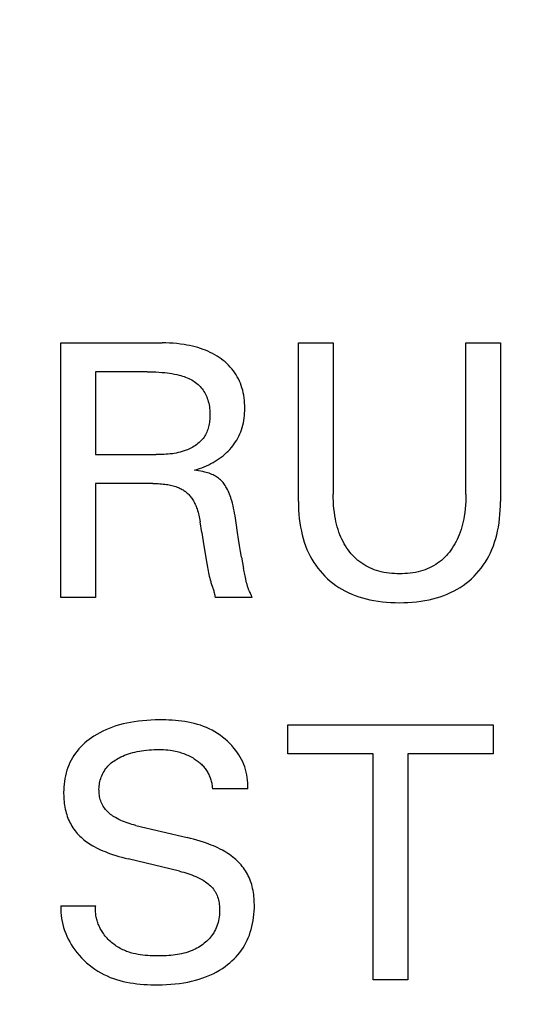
# Model space of a CAD drawing. Extents: x 0 to 841, y 0 to 594.
# Tile 40 of 65: x 314.27 to 318.19, y 450.97 to 458.7. Entities that reach past the tile are written whole.
import ezdxf
from ezdxf.enums import TextEntityAlignment as Align

# ---------------------------------------------------------------- set-up
doc = ezdxf.new("R2010")
doc.units = 0
doc.header["$LTSCALE"] = 46.255
doc.layers.add('10000_FRONT', color=7, linetype='CONTINUOUS')
doc.layers.add('10100_DIM_FRONT', color=7, linetype='CONTINUOUS')
doc.dimstyles.get("Standard").update_dxf_attribs({"dimtxt": 2.5, "dimasz": 2.5, "dimexe": 1.25, "dimexo": 0.625, "dimtad": 1, "dimcen": 2.5, "dimazin": 3, "dimtfac": 1, "dimtmove": 0, "dimatfit": 3})

# ---------------------------------------------------------------- blocks, each defined once
blk = doc.blocks.new('*D0')
at = {"layer": '10100_DIM_FRONT', "color": 7, "linetype": 'CONTINUOUS'}
for p, q in [((300.0881, 565.1891), (300.0881, 261.9906)), ((349.8381, 565.1891), (349.8381, 261.9906)), ((300.0881, 263.9906), (324.9631, 263.9906)), ((349.8381, 263.9906), (324.9631, 263.9906))]:
    blk.add_line(p, q, dxfattribs=at)
for points in [[(303.5881, 264.4906), (300.0881, 263.9906), (303.5881, 263.4906)], [(346.3381, 263.4906), (349.8381, 263.9906), (346.3381, 264.4906)]]:
    blk.add_solid(points, dxfattribs=at)
blk.add_text('49.8', height=3.5, dxfattribs=at).set_placement((323.5001, 264.8656), (333.7501, 264.8656), align=Align.FIT)

msp = doc.modelspace()

# ---------------------------------------------------------------- linework, layer by layer
at = {"layer": '10000_FRONT', "color": 7, "linetype": 'CONTINUOUS'}
for p, q in [((314.5881, 454.1591), (314.5881, 456.1591)), ((314.5881, 456.1591), (315.3847, 456.1591)), ((315.4136, 456.1588), (315.3847, 456.1591)), ((315.4424, 456.1578), (315.4136, 456.1588)), ((315.4713, 456.1561), (315.4424, 456.1578)), ((315.5, 456.1537), (315.4713, 456.1561)), ((315.5287, 456.1504), (315.5, 456.1537)), ((315.5573, 456.1464), (315.5287, 456.1504)), ((315.5791, 456.1426), (315.5573, 456.1464)), ((315.6007, 456.1384), (315.5791, 456.1426)), ((315.6222, 456.1335), (315.6007, 456.1384)), ((315.6436, 456.1281), (315.6222, 456.1335)), ((315.6648, 456.1221), (315.6436, 456.1281)), ((316.4549, 454.9132), (316.4549, 456.1591)), ((316.4549, 456.1591), (316.7284, 456.1591)), ((316.7284, 456.1591), (316.7284, 454.9727)), ((317.7703, 454.9727), (317.7703, 456.1591)), ((317.7703, 456.1591), (318.0424, 456.1591)), ((318.0424, 456.1591), (318.0424, 454.9132)), ((315.6858, 456.1154), (315.6648, 456.1221)), ((315.7066, 456.1081), (315.6858, 456.1154)), ((315.7255, 456.1008), (315.7066, 456.1081)), ((315.7441, 456.0929), (315.7255, 456.1008)), ((315.7624, 456.0844), (315.7441, 456.0929)), ((315.7805, 456.0753), (315.7624, 456.0844)), ((315.7982, 456.0656), (315.7805, 456.0753)), ((315.8156, 456.0553), (315.7982, 456.0656)), ((315.8326, 456.0443), (315.8156, 456.0553)), ((315.8484, 456.0333), (315.8326, 456.0443)), ((315.8637, 456.0217), (315.8484, 456.0333)), ((315.8786, 456.0096), (315.8637, 456.0217)), ((315.8929, 455.9969), (315.8786, 456.0096)), ((315.9067, 455.9835), (315.8929, 455.9969)), ((315.92, 455.9697), (315.9067, 455.9835)), ((314.8617, 455.9323), (314.8617, 455.2817)), ((315.2657, 455.9323), (314.8617, 455.9323)), ((315.2657, 455.9323), (315.2889, 455.9322)), ((315.2889, 455.9322), (315.3121, 455.9317)), ((315.3121, 455.9317), (315.3353, 455.9309)), ((315.3353, 455.9309), (315.3585, 455.9296)), ((315.3585, 455.9296), (315.3817, 455.928)), ((315.3817, 455.928), (315.4049, 455.9259)), ((315.4049, 455.9259), (315.424, 455.9237)), ((315.424, 455.9237), (315.443, 455.9212)), ((315.443, 455.9212), (315.4619, 455.9183)), ((315.4619, 455.9183), (315.4808, 455.9149)), ((315.4808, 455.9149), (315.4996, 455.911)), ((315.4996, 455.911), (315.5183, 455.9065)), ((315.5183, 455.9065), (315.5312, 455.903)), ((315.5312, 455.903), (315.544, 455.8992)), ((315.544, 455.8992), (315.5567, 455.8951)), ((315.5567, 455.8951), (315.5692, 455.8905)), ((315.9326, 455.9552), (315.92, 455.9697)), ((315.9444, 455.9402), (315.9326, 455.9552)), ((315.9553, 455.925), (315.9444, 455.9402)), ((315.9655, 455.9094), (315.9553, 455.925)), ((315.975, 455.8933), (315.9655, 455.9094)), ((315.5692, 455.8905), (315.5816, 455.8855)), ((315.5816, 455.8855), (315.5938, 455.8801)), ((315.5938, 455.8801), (315.6058, 455.8742)), ((315.6058, 455.8742), (315.6166, 455.8684)), ((315.6166, 455.8684), (315.627, 455.8621)), ((315.627, 455.8621), (315.6373, 455.8555)), ((315.6373, 455.8555), (315.6472, 455.8484)), ((315.6472, 455.8484), (315.6569, 455.8409)), ((315.6569, 455.8409), (315.6662, 455.833)), ((315.6662, 455.833), (315.6751, 455.8246)), ((315.6751, 455.8246), (315.6836, 455.8159)), ((315.9837, 455.8768), (315.975, 455.8933)), ((315.9918, 455.8599), (315.9837, 455.8768)), ((315.9991, 455.8427), (315.9918, 455.8599)), ((316.0057, 455.8252), (315.9991, 455.8427)), ((316.0115, 455.8074), (316.0057, 455.8252)), ((315.6836, 455.8159), (315.6917, 455.8068)), ((315.6917, 455.8068), (315.6992, 455.7974)), ((315.6992, 455.7974), (315.7062, 455.7877)), ((315.7062, 455.7877), (315.7129, 455.7776)), ((315.7129, 455.7776), (315.719, 455.7673)), ((315.719, 455.7673), (315.7247, 455.7567)), ((315.7247, 455.7567), (315.73, 455.7459)), ((315.73, 455.7459), (315.7348, 455.7348)), ((316.0171, 455.7878), (316.0115, 455.8074)), ((316.0218, 455.7679), (316.0171, 455.7878)), ((316.0257, 455.7479), (316.0218, 455.7679)), ((316.0288, 455.7277), (316.0257, 455.7479)), ((315.7348, 455.7348), (315.7392, 455.7236)), ((315.7392, 455.7236), (315.7432, 455.7123)), ((315.7432, 455.7123), (315.7471, 455.6992)), ((315.7471, 455.6992), (315.7505, 455.6861)), ((315.7505, 455.6861), (315.7534, 455.6727)), ((315.7534, 455.6727), (315.7558, 455.6593)), ((316.0311, 455.7073), (316.0288, 455.7277)), ((316.0327, 455.6869), (316.0311, 455.7073)), ((316.0336, 455.6665), (316.0327, 455.6869)), ((316.0339, 455.646), (316.0336, 455.6665)), ((315.7558, 455.6593), (315.7576, 455.6458)), ((315.7576, 455.6458), (315.759, 455.6321)), ((315.759, 455.6321), (315.7599, 455.6184)), ((315.7599, 455.6184), (315.7603, 455.6046)), ((315.7603, 455.5907), (315.76, 455.5793)), ((315.7603, 455.6046), (315.7603, 455.5907)), ((316.029, 455.5693), (316.0311, 455.5884)), ((316.0311, 455.5884), (316.0327, 455.6076)), ((316.0327, 455.6076), (316.0336, 455.6268)), ((316.0336, 455.6268), (316.0339, 455.646)), ((315.7517, 455.5114), (315.7491, 455.5004)), ((315.7539, 455.5226), (315.7517, 455.5114)), ((315.7558, 455.5339), (315.7539, 455.5226)), ((315.7573, 455.5452), (315.7558, 455.5339)), ((315.7585, 455.5566), (315.7573, 455.5452)), ((315.7594, 455.568), (315.7585, 455.5566)), ((315.76, 455.5793), (315.7594, 455.568)), ((316.0133, 455.4943), (316.0183, 455.5128)), ((316.0183, 455.5128), (316.0226, 455.5315)), ((316.0226, 455.5315), (316.0261, 455.5503)), ((316.0261, 455.5503), (316.029, 455.5693)), ((315.725, 455.4379), (315.7194, 455.4283)), ((315.7301, 455.4477), (315.725, 455.4379)), ((315.7347, 455.4578), (315.7301, 455.4477)), ((315.7389, 455.4682), (315.7347, 455.4578)), ((315.7427, 455.4787), (315.7389, 455.4682)), ((315.7461, 455.4895), (315.7427, 455.4787)), ((315.7491, 455.5004), (315.7461, 455.4895)), ((315.9876, 455.4278), (315.995, 455.444)), ((315.995, 455.444), (316.0018, 455.4606)), ((316.0018, 455.4606), (316.0079, 455.4773)), ((316.0079, 455.4773), (316.0133, 455.4943)), ((315.6466, 455.3543), (315.6367, 455.3478)), ((315.6563, 455.3612), (315.6466, 455.3543)), ((315.6657, 455.3684), (315.6563, 455.3612)), ((315.6747, 455.3759), (315.6657, 455.3684)), ((315.6833, 455.3839), (315.6747, 455.3759)), ((315.6915, 455.3921), (315.6833, 455.3839)), ((315.6993, 455.4007), (315.6915, 455.3921)), ((315.7066, 455.4097), (315.6993, 455.4007)), ((315.7134, 455.4191), (315.7066, 455.4097)), ((315.7194, 455.4283), (315.7134, 455.4191)), ((315.9404, 455.3515), (315.9514, 455.3663)), ((315.9514, 455.3663), (315.9614, 455.3811)), ((315.9614, 455.3811), (315.9708, 455.3963)), ((315.9708, 455.3963), (315.9795, 455.4119)), ((315.9795, 455.4119), (315.9876, 455.4278)), ((314.8617, 455.2817), (315.3379, 455.2817)), ((315.3538, 455.2818), (315.3379, 455.2817)), ((315.3696, 455.282), (315.3538, 455.2818)), ((315.3855, 455.2825), (315.3696, 455.282)), ((315.4013, 455.2832), (315.3855, 455.2825)), ((315.4172, 455.2842), (315.4013, 455.2832)), ((315.433, 455.2855), (315.4172, 455.2842)), ((315.4488, 455.2871), (315.433, 455.2855)), ((315.4646, 455.2891), (315.4488, 455.2871)), ((315.4802, 455.2914), (315.4646, 455.2891)), ((315.4959, 455.2943), (315.4802, 455.2914)), ((315.5114, 455.2976), (315.4959, 455.2943)), ((315.5269, 455.3014), (315.5114, 455.2976)), ((315.5422, 455.3057), (315.5269, 455.3014)), ((315.5575, 455.3106), (315.5422, 455.3057)), ((315.5726, 455.3161), (315.5575, 455.3106)), ((315.5836, 455.3205), (315.5726, 455.3161)), ((315.5946, 455.3253), (315.5836, 455.3205)), ((315.6054, 455.3304), (315.5946, 455.3253)), ((315.616, 455.3358), (315.6054, 455.3304)), ((315.6264, 455.3417), (315.616, 455.3358)), ((315.6367, 455.3478), (315.6264, 455.3417)), ((315.8628, 455.2732), (315.8769, 455.285)), ((315.8769, 455.285), (315.8906, 455.2973)), ((315.8906, 455.2973), (315.9039, 455.3101)), ((315.9039, 455.3101), (315.9166, 455.3234)), ((315.9166, 455.3234), (315.9288, 455.3372)), ((315.9288, 455.3372), (315.9404, 455.3515)), ((315.7331, 455.1946), (315.7508, 455.2029)), ((315.7508, 455.2029), (315.7681, 455.2117)), ((315.7681, 455.2117), (315.7852, 455.2209)), ((315.7852, 455.2209), (315.8014, 455.2304)), ((315.8014, 455.2304), (315.8174, 455.2404)), ((315.8174, 455.2404), (315.833, 455.2509)), ((315.833, 455.2509), (315.8482, 455.2619)), ((315.8482, 455.2619), (315.8628, 455.2732)), ((315.6384, 455.1598), (315.6579, 455.1658)), ((315.6547, 455.1576), (315.6384, 455.1598)), ((315.671, 455.1551), (315.6547, 455.1576)), ((315.6579, 455.1658), (315.6772, 455.1723)), ((315.6873, 455.1523), (315.671, 455.1551)), ((315.6772, 455.1723), (315.6964, 455.1793)), ((315.7035, 455.149), (315.6873, 455.1523)), ((315.6964, 455.1793), (315.7153, 455.1869)), ((315.7195, 455.1452), (315.7035, 455.149)), ((315.7153, 455.1869), (315.7331, 455.1946)), ((315.7308, 455.1422), (315.7195, 455.1452)), ((315.7419, 455.1388), (315.7308, 455.1422)), ((315.753, 455.1352), (315.7419, 455.1388)), ((315.7639, 455.1312), (315.753, 455.1352)), ((315.7746, 455.1268), (315.7639, 455.1312)), ((315.7852, 455.122), (315.7746, 455.1268)), ((315.7941, 455.1176), (315.7852, 455.122)), ((314.8617, 455.0549), (314.8617, 454.1591)), ((315.3124, 455.0549), (314.8617, 455.0549)), ((315.3124, 455.0549), (315.3256, 455.0548)), ((315.3256, 455.0548), (315.3388, 455.0546)), ((315.3388, 455.0546), (315.352, 455.0541)), ((315.352, 455.0541), (315.3652, 455.0533)), ((315.3652, 455.0533), (315.3784, 455.0524)), ((315.3784, 455.0524), (315.3916, 455.0511)), ((315.3916, 455.0511), (315.4047, 455.0496)), ((315.4047, 455.0496), (315.4178, 455.0478)), ((315.4178, 455.0478), (315.4287, 455.0461)), ((315.4287, 455.0461), (315.4395, 455.0442)), ((315.4395, 455.0442), (315.4504, 455.0419)), ((315.8029, 455.1129), (315.7941, 455.1176)), ((315.8114, 455.1078), (315.8029, 455.1129)), ((315.8197, 455.1024), (315.8114, 455.1078)), ((315.8277, 455.0966), (315.8197, 455.1024)), ((315.8355, 455.0904), (315.8277, 455.0966)), ((315.8428, 455.0839), (315.8355, 455.0904)), ((315.8497, 455.077), (315.8428, 455.0839)), ((315.8564, 455.0698), (315.8497, 455.077)), ((315.8627, 455.0623), (315.8564, 455.0698)), ((315.8688, 455.0546), (315.8627, 455.0623)), ((315.8746, 455.0466), (315.8688, 455.0546)), ((315.8801, 455.0384), (315.8746, 455.0466)), ((315.4504, 455.0419), (315.4611, 455.0395)), ((315.4611, 455.0395), (315.4718, 455.0367)), ((315.4718, 455.0367), (315.4824, 455.0337)), ((315.4824, 455.0337), (315.4929, 455.0303)), ((315.4929, 455.0303), (315.5033, 455.0266)), ((315.5033, 455.0266), (315.5111, 455.0236)), ((315.5111, 455.0236), (315.5188, 455.0203)), ((315.5188, 455.0203), (315.5264, 455.0169)), ((315.5264, 455.0169), (315.5338, 455.0132)), ((315.5338, 455.0132), (315.5412, 455.0093)), ((315.5412, 455.0093), (315.5484, 455.0051)), ((315.5484, 455.0051), (315.5554, 455.0007)), ((315.5554, 455.0007), (315.5623, 454.9961)), ((315.5623, 454.9961), (315.569, 454.9911)), ((315.569, 454.9911), (315.5756, 454.9858)), ((315.5756, 454.9858), (315.582, 454.9802)), ((315.582, 454.9802), (315.5882, 454.9743)), ((315.5882, 454.9743), (315.5942, 454.9682)), ((315.5942, 454.9682), (315.5999, 454.9618)), ((315.8853, 455.0301), (315.8801, 455.0384)), ((315.8903, 455.0215), (315.8853, 455.0301)), ((315.8969, 455.0093), (315.8903, 455.0215)), ((315.9031, 454.9969), (315.8969, 455.0093)), ((315.9088, 454.9842), (315.9031, 454.9969)), ((315.9141, 454.9715), (315.9088, 454.9842)), ((315.919, 454.9585), (315.9141, 454.9715)), ((316.7288, 454.9439), (316.7284, 454.9727)), ((317.7703, 454.9727), (317.7699, 454.9438)), ((315.5999, 454.9618), (315.6055, 454.9553)), ((315.6055, 454.9553), (315.6107, 454.9486)), ((315.6107, 454.9486), (315.6158, 454.9417)), ((315.6158, 454.9417), (315.6206, 454.9346)), ((315.6206, 454.9346), (315.6259, 454.9264)), ((315.6259, 454.9264), (315.6308, 454.918)), ((315.6308, 454.918), (315.6355, 454.9094)), ((315.6355, 454.9094), (315.6399, 454.9008)), ((315.6399, 454.9008), (315.6441, 454.8919)), ((315.6441, 454.8919), (315.648, 454.883)), ((315.9236, 454.9455), (315.919, 454.9585)), ((315.9279, 454.9323), (315.9236, 454.9455)), ((315.9318, 454.919), (315.9279, 454.9323)), ((315.9371, 454.8998), (315.9318, 454.919)), ((315.9418, 454.8805), (315.9371, 454.8998)), ((316.4549, 454.9132), (316.4553, 454.8797)), ((316.7298, 454.915), (316.7288, 454.9439)), ((316.7315, 454.8862), (316.7298, 454.915)), ((317.7689, 454.9148), (317.7672, 454.8859)), ((317.7699, 454.9438), (317.7689, 454.9148)), ((318.042, 454.8797), (318.0424, 454.9132)), ((315.648, 454.883), (315.6517, 454.874)), ((315.6517, 454.874), (315.6552, 454.8649)), ((315.6552, 454.8649), (315.6584, 454.8557)), ((315.6584, 454.8557), (315.6625, 454.8433)), ((315.6625, 454.8433), (315.6662, 454.8308)), ((315.6662, 454.8308), (315.6696, 454.8182)), ((315.6696, 454.8182), (315.6727, 454.8056)), ((315.9461, 454.8611), (315.9418, 454.8805)), ((315.9501, 454.8416), (315.9461, 454.8611)), ((315.9537, 454.822), (315.9501, 454.8416)), ((315.957, 454.8024), (315.9537, 454.822)), ((316.4553, 454.8797), (316.4566, 454.8462)), ((316.4566, 454.8462), (316.4588, 454.8127)), ((316.4588, 454.8127), (316.4619, 454.7793)), ((316.734, 454.8575), (316.7315, 454.8862)), ((316.7374, 454.8288), (316.734, 454.8575)), ((316.7417, 454.8003), (316.7374, 454.8288)), ((317.7614, 454.8283), (317.7572, 454.7996)), ((317.7647, 454.8571), (317.7614, 454.8283)), ((317.7672, 454.8859), (317.7647, 454.8571)), ((318.0354, 454.7793), (318.0385, 454.8127)), ((318.0385, 454.8127), (318.0407, 454.8462)), ((318.0407, 454.8462), (318.042, 454.8797)), ((315.6727, 454.8056), (315.6755, 454.7929)), ((315.6755, 454.7929), (315.678, 454.7801)), ((315.678, 454.7801), (315.6803, 454.7673)), ((315.6803, 454.7673), (315.6824, 454.7544)), ((315.6951, 454.6708), (315.6824, 454.7544)), ((315.9602, 454.7828), (315.957, 454.8024)), ((315.9659, 454.7452), (315.9602, 454.7828)), ((315.9769, 454.67), (315.9659, 454.7452)), ((316.4619, 454.7793), (316.4661, 454.746)), ((316.4661, 454.746), (316.4715, 454.7128)), ((316.7455, 454.7788), (316.7417, 454.8003)), ((316.7499, 454.7575), (316.7455, 454.7788)), ((316.7549, 454.7363), (316.7499, 454.7575)), ((316.7605, 454.7152), (316.7549, 454.7363)), ((317.7441, 454.7356), (317.7386, 454.7146)), ((317.7491, 454.7569), (317.7441, 454.7356)), ((317.7534, 454.7782), (317.7491, 454.7569)), ((317.7572, 454.7996), (317.7534, 454.7782)), ((318.0258, 454.7128), (318.0311, 454.746)), ((318.0311, 454.746), (318.0354, 454.7793)), ((315.6951, 454.6708), (315.7007, 454.635)), ((315.9847, 454.619), (315.9769, 454.67)), ((316.4715, 454.7128), (316.478, 454.6799)), ((316.478, 454.6799), (316.4847, 454.6509)), ((316.7668, 454.6944), (316.7605, 454.7152)), ((316.7737, 454.6737), (316.7668, 454.6944)), ((316.7814, 454.6533), (316.7737, 454.6737)), ((317.7255, 454.6731), (317.718, 454.6527)), ((317.7324, 454.6937), (317.7255, 454.6731)), ((317.7386, 454.7146), (317.7324, 454.6937)), ((318.0126, 454.6509), (318.0193, 454.6799)), ((318.0193, 454.6799), (318.0258, 454.7128)), ((315.7007, 454.635), (315.7066, 454.5993)), ((315.7066, 454.5993), (315.7307, 454.456)), ((315.993, 454.568), (315.9847, 454.619)), ((316.4847, 454.6509), (316.4924, 454.6222)), ((316.4924, 454.6222), (316.5012, 454.5938)), ((316.5012, 454.5938), (316.511, 454.5658)), ((316.7889, 454.635), (316.7814, 454.6533)), ((316.7971, 454.617), (316.7889, 454.635)), ((316.8059, 454.5993), (316.7971, 454.617)), ((316.8153, 454.5819), (316.8059, 454.5993)), ((316.8254, 454.5648), (316.8153, 454.5819)), ((317.6844, 454.5816), (317.6745, 454.5647)), ((317.6937, 454.5989), (317.6844, 454.5816)), ((317.7024, 454.6166), (317.6937, 454.5989)), ((317.7105, 454.6345), (317.7024, 454.6166)), ((317.718, 454.6527), (317.7105, 454.6345)), ((317.9863, 454.5658), (317.9961, 454.5938)), ((317.9961, 454.5938), (318.0048, 454.6222)), ((318.0048, 454.6222), (318.0126, 454.6509)), ((316.0005, 454.5223), (315.993, 454.568)), ((316.0084, 454.4766), (316.0005, 454.5223)), ((316.511, 454.5658), (316.5219, 454.5382)), ((316.5219, 454.5382), (316.534, 454.5111)), ((316.534, 454.5111), (316.5472, 454.4845)), ((316.8361, 454.5481), (316.8254, 454.5648)), ((316.8475, 454.5319), (316.8361, 454.5481)), ((316.8587, 454.5172), (316.8475, 454.5319)), ((316.8704, 454.503), (316.8587, 454.5172)), ((316.8827, 454.4892), (316.8704, 454.503)), ((317.6299, 454.503), (317.6177, 454.4892)), ((317.6415, 454.5172), (317.6299, 454.503)), ((317.6526, 454.5319), (317.6415, 454.5172)), ((317.6639, 454.5481), (317.6526, 454.5319)), ((317.6745, 454.5647), (317.6639, 454.5481)), ((317.9501, 454.4845), (317.9633, 454.5111)), ((317.9633, 454.5111), (317.9753, 454.5382)), ((317.9753, 454.5382), (317.9863, 454.5658)), ((315.7307, 454.456), (315.7355, 454.427)), ((315.7355, 454.427), (315.7404, 454.3979)), ((316.0084, 454.4766), (316.024, 454.3887)), ((316.5472, 454.4845), (316.5607, 454.46)), ((316.5607, 454.46), (316.5752, 454.4361)), ((316.5752, 454.4361), (316.5908, 454.4128)), ((316.8955, 454.4759), (316.8827, 454.4892)), ((316.9089, 454.4632), (316.8955, 454.4759)), ((316.9228, 454.4511), (316.9089, 454.4632)), ((316.9372, 454.4396), (316.9228, 454.4511)), ((316.9521, 454.4287), (316.9372, 454.4396)), ((316.9676, 454.4185), (316.9521, 454.4287)), ((317.5487, 454.4287), (317.5332, 454.4185)), ((317.5635, 454.4396), (317.5487, 454.4287)), ((317.5778, 454.4511), (317.5635, 454.4396)), ((317.5916, 454.4632), (317.5778, 454.4511)), ((317.6049, 454.4759), (317.5916, 454.4632)), ((317.6177, 454.4892), (317.6049, 454.4759)), ((317.9065, 454.4128), (317.9221, 454.4361)), ((317.9221, 454.4361), (317.9366, 454.46)), ((317.9366, 454.46), (317.9501, 454.4845)), ((315.7404, 454.3979), (315.743, 454.3835)), ((315.743, 454.3835), (315.7457, 454.3691)), ((315.7457, 454.3691), (315.7486, 454.3548)), ((315.7486, 454.3548), (315.7515, 454.3407)), ((316.0262, 454.3769), (316.024, 454.3887)), ((316.0285, 454.365), (316.0262, 454.3769)), ((316.0309, 454.3532), (316.0285, 454.365)), ((316.0334, 454.3415), (316.0309, 454.3532)), ((316.5908, 454.4128), (316.6073, 454.3902)), ((316.6073, 454.3902), (316.6248, 454.3684)), ((316.6248, 454.3684), (316.6432, 454.3473)), ((316.9835, 454.4091), (316.9676, 454.4185)), ((316.9998, 454.4003), (316.9835, 454.4091)), ((317.0166, 454.3922), (316.9998, 454.4003)), ((317.0336, 454.3848), (317.0166, 454.3922)), ((317.0509, 454.3782), (317.0336, 454.3848)), ((317.0685, 454.3722), (317.0509, 454.3782)), ((317.0863, 454.3668), (317.0685, 454.3722)), ((317.1063, 454.3617), (317.0863, 454.3668)), ((317.1265, 454.3574), (317.1063, 454.3617)), ((317.1469, 454.3538), (317.1265, 454.3574)), ((317.1674, 454.351), (317.1469, 454.3538)), ((317.188, 454.3488), (317.1674, 454.351)), ((317.2086, 454.3474), (317.188, 454.3488)), ((317.3124, 454.3488), (317.2917, 454.3473)), ((317.3331, 454.351), (317.3124, 454.3488)), ((317.3536, 454.3538), (317.3331, 454.351)), ((317.3741, 454.3574), (317.3536, 454.3538)), ((317.3944, 454.3617), (317.3741, 454.3574)), ((317.4145, 454.3668), (317.3944, 454.3617)), ((317.4323, 454.3722), (317.4145, 454.3668)), ((317.4498, 454.3781), (317.4323, 454.3722)), ((317.4672, 454.3848), (317.4498, 454.3781)), ((317.4842, 454.3922), (317.4672, 454.3848)), ((317.5009, 454.4003), (317.4842, 454.3922)), ((317.5173, 454.409), (317.5009, 454.4003)), ((317.5332, 454.4185), (317.5173, 454.409)), ((317.8541, 454.3473), (317.8725, 454.3684)), ((317.8725, 454.3684), (317.89, 454.3902)), ((317.89, 454.3902), (317.9065, 454.4128)), ((315.7515, 454.3407), (315.7547, 454.3267)), ((315.7547, 454.3267), (315.7581, 454.3129)), ((315.7581, 454.3129), (315.7618, 454.2993)), ((315.7618, 454.2993), (315.7657, 454.2859)), ((315.7657, 454.2859), (315.768, 454.2785)), ((315.768, 454.2785), (315.7704, 454.2711)), ((315.7704, 454.2711), (315.7803, 454.2418)), ((316.0359, 454.3297), (316.0334, 454.3415)), ((316.0386, 454.3178), (316.0359, 454.3297)), ((316.0454, 454.2881), (316.0386, 454.3178)), ((316.0482, 454.276), (316.0454, 454.2881)), ((316.0497, 454.27), (316.0482, 454.276)), ((316.6432, 454.3473), (316.6625, 454.3271)), ((316.6625, 454.3271), (316.6828, 454.3077)), ((316.6828, 454.3077), (316.7038, 454.2893)), ((316.7038, 454.2893), (316.7257, 454.2718)), ((316.7257, 454.2718), (316.7483, 454.2553)), ((317.2293, 454.3465), (317.2086, 454.3474)), ((317.2501, 454.3462), (317.2293, 454.3465)), ((317.2709, 454.3465), (317.2501, 454.3462)), ((317.2917, 454.3473), (317.2709, 454.3465)), ((317.749, 454.2553), (317.7716, 454.2718)), ((317.7716, 454.2718), (317.7935, 454.2893)), ((317.7935, 454.2893), (317.8145, 454.3077)), ((317.8145, 454.3077), (317.8348, 454.3271)), ((317.8348, 454.3271), (317.8541, 454.3473)), ((315.7803, 454.2418), (315.7827, 454.2344)), ((315.7827, 454.2344), (315.7851, 454.2269)), ((315.7851, 454.2269), (315.7874, 454.2192)), ((315.7874, 454.2192), (315.7897, 454.2115)), ((315.7897, 454.2115), (315.7918, 454.2035)), ((315.7918, 454.2035), (315.7938, 454.1954)), ((315.7938, 454.1954), (315.7956, 454.1871)), ((316.0512, 454.264), (316.0497, 454.27)), ((316.0527, 454.258), (316.0512, 454.264)), ((316.0544, 454.2521), (316.0527, 454.258)), ((316.0561, 454.2462), (316.0544, 454.2521)), ((316.0579, 454.2404), (316.0561, 454.2462)), ((316.0598, 454.2346), (316.0579, 454.2404)), ((316.0618, 454.229), (316.0598, 454.2346)), ((316.0639, 454.2235), (316.0618, 454.229)), ((316.0662, 454.218), (316.0639, 454.2235)), ((316.0677, 454.2146), (316.0662, 454.218)), ((316.0693, 454.2112), (316.0677, 454.2146)), ((316.0709, 454.2078), (316.0693, 454.2112)), ((316.0775, 454.1944), (316.0709, 454.2078)), ((316.0791, 454.1909), (316.0775, 454.1944)), ((316.7483, 454.2553), (316.7715, 454.2398)), ((316.7715, 454.2398), (316.7955, 454.2252)), ((316.7955, 454.2252), (316.8199, 454.2117)), ((316.8199, 454.2117), (316.8465, 454.1985)), ((316.8465, 454.1985), (316.8737, 454.1865)), ((317.6236, 454.1865), (317.6507, 454.1985)), ((317.6507, 454.1985), (317.6773, 454.2117)), ((317.6773, 454.2117), (317.7018, 454.2252)), ((317.7018, 454.2252), (317.7257, 454.2398)), ((317.7257, 454.2398), (317.749, 454.2553)), ((314.8617, 454.1591), (314.5881, 454.1591)), ((315.7956, 454.1871), (315.7973, 454.1785)), ((315.7973, 454.1785), (315.7988, 454.1697)), ((315.7988, 454.1697), (315.8, 454.1605)), ((316.0906, 454.1605), (315.8, 454.1605)), ((316.0807, 454.1874), (316.0791, 454.1909)), ((316.0823, 454.1839), (316.0807, 454.1874)), ((316.0839, 454.1802), (316.0823, 454.1839)), ((316.0854, 454.1765), (316.0839, 454.1802)), ((316.0868, 454.1727), (316.0854, 454.1765)), ((316.0881, 454.1688), (316.0868, 454.1727)), ((316.0894, 454.1647), (316.0881, 454.1688)), ((316.0906, 454.1605), (316.0894, 454.1647)), ((316.8737, 454.1865), (316.9013, 454.1756)), ((316.9013, 454.1756), (316.9293, 454.1658)), ((316.9293, 454.1658), (316.9577, 454.157)), ((316.9577, 454.157), (316.9864, 454.1492)), ((316.9864, 454.1492), (317.0153, 454.1425)), ((317.0153, 454.1425), (317.0482, 454.136)), ((317.0482, 454.136), (317.0814, 454.1307)), ((317.0814, 454.1307), (317.1146, 454.1265)), ((317.1146, 454.1265), (317.148, 454.1233)), ((317.148, 454.1233), (317.1815, 454.1211)), ((317.1815, 454.1211), (317.2151, 454.1198)), ((317.2151, 454.1198), (317.2486, 454.1194)), ((317.2486, 454.1194), (317.2822, 454.1198)), ((317.2822, 454.1198), (317.3158, 454.1211)), ((317.3158, 454.1211), (317.3493, 454.1233)), ((317.3493, 454.1233), (317.3827, 454.1265)), ((317.3827, 454.1265), (317.4159, 454.1307)), ((317.4159, 454.1307), (317.449, 454.136)), ((317.449, 454.136), (317.482, 454.1425)), ((317.482, 454.1425), (317.5109, 454.1492)), ((317.5109, 454.1492), (317.5396, 454.157)), ((317.5396, 454.157), (317.568, 454.1658)), ((317.568, 454.1658), (317.596, 454.1756)), ((317.596, 454.1756), (317.6236, 454.1865)), ((315.1976, 453.1891), (315.165, 453.1846)), ((315.2303, 453.1926), (315.1976, 453.1891)), ((315.263, 453.1953), (315.2303, 453.1926)), ((315.2959, 453.1971), (315.263, 453.1953)), ((315.3289, 453.1983), (315.2959, 453.1971)), ((315.362, 453.1988), (315.3289, 453.1983)), ((315.3873, 453.1988), (315.362, 453.1988)), ((315.4125, 453.1984), (315.3873, 453.1988)), ((315.4378, 453.1977), (315.4125, 453.1984)), ((315.4631, 453.1964), (315.4378, 453.1977)), ((315.4883, 453.1947), (315.4631, 453.1964)), ((315.5135, 453.1924), (315.4883, 453.1947)), ((315.5386, 453.1894), (315.5135, 453.1924)), ((315.5635, 453.1859), (315.5386, 453.1894)), ((314.9185, 453.1109), (314.8943, 453.0986)), ((314.9431, 453.1222), (314.9185, 453.1109)), ((314.9681, 453.1326), (314.9431, 453.1222)), ((314.9935, 453.1421), (314.9681, 453.1326)), ((315.0215, 453.1515), (314.9935, 453.1421)), ((315.0497, 453.16), (315.0215, 453.1515)), ((315.0783, 453.1675), (315.0497, 453.16)), ((315.107, 453.1741), (315.0783, 453.1675)), ((315.136, 453.1798), (315.107, 453.1741)), ((315.165, 453.1846), (315.136, 453.1798)), ((315.5883, 453.1816), (315.5635, 453.1859)), ((315.6129, 453.1766), (315.5883, 453.1816)), ((315.6373, 453.1708), (315.6129, 453.1766)), ((315.6614, 453.1642), (315.6373, 453.1708)), ((315.6853, 453.1567), (315.6614, 453.1642)), ((315.7089, 453.1482), (315.6853, 453.1567)), ((315.7321, 453.1388), (315.7089, 453.1482)), ((315.7545, 453.1286), (315.7321, 453.1388)), ((315.7765, 453.1174), (315.7545, 453.1286)), ((315.7981, 453.1053), (315.7765, 453.1174)), ((316.3713, 452.9323), (316.3713, 453.1591)), ((316.3713, 453.1591), (317.9857, 453.1591)), ((317.9857, 453.1591), (317.9857, 452.9323)), ((314.8111, 453.046), (314.7937, 453.0323)), ((314.8291, 453.0589), (314.8111, 453.046)), ((314.8475, 453.0712), (314.8291, 453.0589)), ((314.8706, 453.0854), (314.8475, 453.0712)), ((314.8943, 453.0986), (314.8706, 453.0854)), ((315.8191, 453.0923), (315.7981, 453.1053)), ((315.8397, 453.0785), (315.8191, 453.0923)), ((315.8596, 453.0637), (315.8397, 453.0785)), ((315.8788, 453.0482), (315.8596, 453.0637)), ((315.8974, 453.0318), (315.8788, 453.0482)), ((314.7301, 452.9709), (314.716, 452.9539)), ((314.7449, 452.9873), (314.7301, 452.9709)), ((314.7605, 453.003), (314.7449, 452.9873)), ((314.7768, 453.018), (314.7605, 453.003)), ((314.7937, 453.0323), (314.7768, 453.018)), ((315.2057, 452.9537), (315.2235, 452.9566)), ((315.2235, 452.9566), (315.2412, 452.9591)), ((315.2412, 452.9591), (315.2613, 452.9615)), ((315.2613, 452.9615), (315.2814, 452.9634)), ((315.2814, 452.9634), (315.3015, 452.9648)), ((315.3015, 452.9648), (315.3217, 452.9658)), ((315.3217, 452.9658), (315.3419, 452.9663)), ((315.3419, 452.9663), (315.362, 452.9663)), ((315.362, 452.9663), (315.3792, 452.966)), ((315.3792, 452.966), (315.3963, 452.9654)), ((315.3963, 452.9654), (315.4134, 452.9643)), ((315.4134, 452.9643), (315.4305, 452.9628)), ((315.4305, 452.9628), (315.4475, 452.9608)), ((315.4475, 452.9608), (315.4644, 452.9583)), ((315.4644, 452.9583), (315.4769, 452.9561)), ((315.4769, 452.9561), (315.4893, 452.9536)), ((315.9152, 453.0147), (315.8974, 453.0318)), ((315.9322, 452.9968), (315.9152, 453.0147)), ((315.9484, 452.9781), (315.9322, 452.9968)), ((315.9637, 452.9588), (315.9484, 452.9781)), ((315.976, 452.9417), (315.9637, 452.9588)), ((314.6699, 452.8825), (314.6604, 452.8635)), ((314.6802, 452.9012), (314.6699, 452.8825)), ((314.6913, 452.9193), (314.6802, 452.9012)), ((314.7033, 452.9369), (314.6913, 452.9193)), ((314.716, 452.9539), (314.7033, 452.9369)), ((315.0043, 452.8757), (315.0144, 452.8826)), ((315.0144, 452.8826), (315.0247, 452.8891)), ((315.0247, 452.8891), (315.0352, 452.8953)), ((315.0352, 452.8953), (315.046, 452.9011)), ((315.046, 452.9011), (315.0604, 452.9085)), ((315.0604, 452.9085), (315.0751, 452.9152)), ((315.0751, 452.9152), (315.0901, 452.9215)), ((315.0901, 452.9215), (315.1052, 452.9273)), ((315.1052, 452.9273), (315.1205, 452.9325)), ((315.1205, 452.9325), (315.1359, 452.9374)), ((315.1359, 452.9374), (315.1532, 452.9422)), ((315.1532, 452.9422), (315.1706, 452.9465)), ((315.1706, 452.9465), (315.1881, 452.9503)), ((315.1881, 452.9503), (315.2057, 452.9537)), ((315.4893, 452.9536), (315.5016, 452.9508)), ((315.5016, 452.9508), (315.5127, 452.948)), ((315.5127, 452.948), (315.5236, 452.945)), ((315.5236, 452.945), (315.5345, 452.9416)), ((315.5345, 452.9416), (315.5454, 452.9381)), ((315.5454, 452.9381), (315.5561, 452.9342)), ((315.5561, 452.9342), (315.5666, 452.9301)), ((315.5666, 452.9301), (315.5771, 452.9258)), ((315.5771, 452.9258), (315.5874, 452.9212)), ((315.5874, 452.9212), (315.5976, 452.9163)), ((315.5976, 452.9163), (315.6076, 452.9111)), ((315.6076, 452.9111), (315.6176, 452.9057)), ((315.6176, 452.9057), (315.6274, 452.9)), ((315.6274, 452.9), (315.637, 452.8941)), ((315.637, 452.8941), (315.6445, 452.8892)), ((315.6445, 452.8892), (315.6518, 452.8841)), ((315.6518, 452.8841), (315.6591, 452.8789)), ((315.6591, 452.8789), (315.6662, 452.8735)), ((315.9876, 452.9241), (315.976, 452.9417)), ((315.9984, 452.906), (315.9876, 452.9241)), ((316.0084, 452.8875), (315.9984, 452.906)), ((316.0176, 452.8686), (316.0084, 452.8875)), ((317.0417, 452.9323), (316.3713, 452.9323)), ((317.0417, 451.1591), (317.0417, 452.9323)), ((317.3153, 452.9323), (317.3153, 451.1591)), ((317.9857, 452.9323), (317.3153, 452.9323)), ((314.6371, 452.8041), (314.6307, 452.7824)), ((314.644, 452.8242), (314.6371, 452.8041)), ((314.6518, 452.844), (314.644, 452.8242)), ((314.6604, 452.8635), (314.6518, 452.844)), ((314.9282, 452.7951), (314.935, 452.8058)), ((314.935, 452.8058), (314.9424, 452.8162)), ((314.9424, 452.8162), (314.9502, 452.8262)), ((314.9502, 452.8262), (314.9585, 452.8358)), ((314.9585, 452.8358), (314.967, 452.8446)), ((314.967, 452.8446), (314.9758, 452.8529)), ((314.9758, 452.8529), (314.985, 452.8609)), ((314.985, 452.8609), (314.9945, 452.8685)), ((314.9945, 452.8685), (315.0043, 452.8757)), ((315.6662, 452.8735), (315.6732, 452.868)), ((315.6732, 452.868), (315.68, 452.8622)), ((315.68, 452.8622), (315.6866, 452.8563)), ((315.6866, 452.8563), (315.6931, 452.8502)), ((315.6931, 452.8502), (315.6994, 452.8439)), ((315.6994, 452.8439), (315.7055, 452.8374)), ((315.7055, 452.8374), (315.7114, 452.8307)), ((315.7114, 452.8307), (315.7172, 452.8237)), ((315.7172, 452.8237), (315.7228, 452.8164)), ((315.7228, 452.8164), (315.7282, 452.8089)), ((315.7282, 452.8089), (315.7333, 452.8013)), ((315.7333, 452.8013), (315.7381, 452.7935)), ((316.0259, 452.8492), (316.0176, 452.8686)), ((316.0333, 452.8295), (316.0259, 452.8492)), ((316.0398, 452.8093), (316.0333, 452.8295)), ((316.0453, 452.7888), (316.0398, 452.8093)), ((314.6207, 452.7383), (314.6171, 452.716)), ((314.6253, 452.7605), (314.6207, 452.7383)), ((314.6307, 452.7824), (314.6253, 452.7605)), ((314.8957, 452.7144), (314.8986, 452.7262)), ((314.8986, 452.7262), (314.9021, 452.7378)), ((314.9021, 452.7378), (314.9061, 452.7493)), ((314.9061, 452.7493), (314.9108, 452.7611)), ((314.9108, 452.7611), (314.9161, 452.7727)), ((314.9161, 452.7727), (314.9219, 452.784)), ((314.9219, 452.784), (314.9282, 452.7951)), ((315.7381, 452.7935), (315.7428, 452.7855)), ((315.7428, 452.7855), (315.7471, 452.7774)), ((315.7471, 452.7774), (315.7512, 452.7692)), ((315.7512, 452.7692), (315.755, 452.7608)), ((315.755, 452.7608), (315.7586, 452.7523)), ((315.7586, 452.7523), (315.7617, 452.7441)), ((315.7617, 452.7441), (315.7646, 452.7359)), ((315.7646, 452.7359), (315.7672, 452.7275)), ((315.7672, 452.7275), (315.7696, 452.7191)), ((316.0499, 452.7679), (316.0453, 452.7888)), ((316.0534, 452.7467), (316.0499, 452.7679)), ((316.0559, 452.7252), (316.0534, 452.7467)), ((316.0572, 452.7033), (316.0559, 452.7252)), ((314.6112, 452.6483), (314.6109, 452.6351)), ((314.6124, 452.671), (314.6112, 452.6483)), ((314.6143, 452.6935), (314.6124, 452.671)), ((314.6171, 452.716), (314.6143, 452.6935)), ((314.8885, 452.654), (314.889, 452.6662)), ((314.8886, 452.6417), (314.8885, 452.654)), ((314.889, 452.6662), (314.8899, 452.6784)), ((314.8899, 452.6784), (314.8913, 452.6905)), ((314.8913, 452.6905), (314.8932, 452.7025)), ((314.8932, 452.7025), (314.8957, 452.7144)), ((315.7696, 452.7191), (315.7717, 452.7106)), ((315.7717, 452.7106), (315.7736, 452.7021)), ((315.7736, 452.7021), (315.7752, 452.6935)), ((315.7752, 452.6935), (315.7765, 452.6848)), ((315.7765, 452.6848), (315.7775, 452.6762)), ((315.7775, 452.6762), (315.7783, 452.6675)), ((315.7783, 452.6675), (315.7788, 452.6588)), ((316.0566, 452.6588), (315.7788, 452.6588)), ((316.0566, 452.6588), (316.0575, 452.6812)), ((316.0575, 452.6812), (316.0572, 452.7033)), ((314.6109, 452.6351), (314.6108, 452.6219)), ((314.6108, 452.6219), (314.611, 452.6062)), ((314.611, 452.6062), (314.6116, 452.5905)), ((314.6116, 452.5905), (314.6125, 452.5749)), ((314.6125, 452.5749), (314.6139, 452.5593)), ((314.8891, 452.6303), (314.8886, 452.6417)), ((314.8901, 452.6189), (314.8891, 452.6303)), ((314.8915, 452.6075), (314.8901, 452.6189)), ((314.8934, 452.5963), (314.8915, 452.6075)), ((314.8958, 452.5851), (314.8934, 452.5963)), ((314.8987, 452.574), (314.8958, 452.5851)), ((314.902, 452.5632), (314.8987, 452.574)), ((314.6139, 452.5593), (314.6156, 452.5438)), ((314.6156, 452.5438), (314.6178, 452.5283)), ((314.6178, 452.5283), (314.6204, 452.5129)), ((314.6204, 452.5129), (314.6236, 452.4976)), ((314.6236, 452.4976), (314.6272, 452.4824)), ((314.9059, 452.5525), (314.902, 452.5632)), ((314.9103, 452.5421), (314.9059, 452.5525)), ((314.9153, 452.532), (314.9103, 452.5421)), ((314.9207, 452.5222), (314.9153, 452.532)), ((314.9266, 452.513), (314.9207, 452.5222)), ((314.9331, 452.504), (314.9266, 452.513)), ((314.9399, 452.4954), (314.9331, 452.504)), ((314.9472, 452.4871), (314.9399, 452.4954)), ((314.6272, 452.4824), (314.6309, 452.4686)), ((314.6309, 452.4686), (314.6351, 452.455)), ((314.6351, 452.455), (314.6397, 452.4415)), ((314.6397, 452.4415), (314.6447, 452.4281)), ((314.6447, 452.4281), (314.6501, 452.4149)), ((314.6501, 452.4149), (314.656, 452.4019)), ((314.9549, 452.4792), (314.9472, 452.4871)), ((314.963, 452.4715), (314.9549, 452.4792)), ((314.9714, 452.4642), (314.963, 452.4715)), ((314.9801, 452.4571), (314.9714, 452.4642)), ((314.989, 452.4504), (314.9801, 452.4571)), ((314.9982, 452.444), (314.989, 452.4504)), ((315.0076, 452.4378), (314.9982, 452.444)), ((315.0171, 452.432), (315.0076, 452.4378)), ((315.0309, 452.4242), (315.0171, 452.432)), ((315.0449, 452.4169), (315.0309, 452.4242)), ((315.059, 452.4102), (315.0449, 452.4169)), ((314.656, 452.4019), (314.6624, 452.3891)), ((314.6624, 452.3891), (314.6691, 452.3766)), ((314.6691, 452.3766), (314.6763, 452.3642)), ((314.6763, 452.3642), (314.6839, 452.3523)), ((314.6839, 452.3523), (314.6919, 452.3406)), ((314.6919, 452.3406), (314.7002, 452.3292)), ((315.0734, 452.4039), (315.059, 452.4102)), ((315.088, 452.3981), (315.0734, 452.4039)), ((315.1027, 452.3927), (315.088, 452.3981)), ((315.1175, 452.3877), (315.1027, 452.3927)), ((315.1324, 452.3831), (315.1175, 452.3877)), ((315.1475, 452.3788), (315.1324, 452.3831)), ((315.1626, 452.3748), (315.1475, 452.3788)), ((315.1778, 452.371), (315.1626, 452.3748)), ((315.1778, 452.371), (315.5803, 452.2746)), ((314.7002, 452.3292), (314.709, 452.3181)), ((314.709, 452.3181), (314.7182, 452.3073)), ((314.7182, 452.3073), (314.7277, 452.2969)), ((314.7277, 452.2969), (314.7375, 452.2868)), ((314.7375, 452.2868), (314.7477, 452.277)), ((314.7477, 452.277), (314.7582, 452.2675)), ((314.7582, 452.2675), (314.769, 452.2585)), ((315.6061, 452.2683), (315.5803, 452.2746)), ((315.6318, 452.2615), (315.6061, 452.2683)), ((315.6574, 452.2544), (315.6318, 452.2615)), ((314.769, 452.2585), (314.7801, 452.2498)), ((314.7801, 452.2498), (314.7914, 452.2415)), ((314.7914, 452.2415), (314.803, 452.2335)), ((314.803, 452.2335), (314.8147, 452.2258)), ((314.8147, 452.2258), (314.8267, 452.2184)), ((314.8267, 452.2184), (314.8388, 452.2113)), ((314.8388, 452.2113), (314.8511, 452.2044)), ((314.8511, 452.2044), (314.8677, 452.1956)), ((314.8677, 452.1956), (314.8846, 452.1872)), ((314.8846, 452.1872), (314.9016, 452.1793)), ((315.6828, 452.2468), (315.6574, 452.2544)), ((315.7081, 452.2387), (315.6828, 452.2468)), ((315.7332, 452.2301), (315.7081, 452.2387)), ((315.7515, 452.2234), (315.7332, 452.2301)), ((315.7696, 452.2164), (315.7515, 452.2234)), ((315.7875, 452.2091), (315.7696, 452.2164)), ((315.8053, 452.2014), (315.7875, 452.2091)), ((315.8229, 452.1933), (315.8053, 452.2014)), ((315.8403, 452.1847), (315.8229, 452.1933)), ((315.8575, 452.1757), (315.8403, 452.1847)), ((314.9016, 452.1793), (314.9187, 452.1717)), ((314.9187, 452.1717), (314.9361, 452.1645)), ((314.9361, 452.1645), (314.9536, 452.1576)), ((314.9536, 452.1576), (314.9711, 452.151)), ((314.9711, 452.151), (314.9953, 452.1425)), ((314.9953, 452.1425), (315.0196, 452.1346)), ((315.0196, 452.1346), (315.0441, 452.1271)), ((315.0441, 452.1271), (315.0687, 452.1201)), ((315.0687, 452.1201), (315.0934, 452.1135)), ((315.0934, 452.1135), (315.1182, 452.1074)), ((315.5208, 452.011), (315.1182, 452.1074)), ((315.8719, 452.1677), (315.8575, 452.1757)), ((315.8861, 452.1594), (315.8719, 452.1677)), ((315.9001, 452.1507), (315.8861, 452.1594)), ((315.9138, 452.1415), (315.9001, 452.1507)), ((315.9272, 452.132), (315.9138, 452.1415)), ((315.9403, 452.122), (315.9272, 452.132)), ((315.9531, 452.1116), (315.9403, 452.122)), ((315.9641, 452.102), (315.9531, 452.1116)), ((315.9749, 452.092), (315.9641, 452.102)), ((315.9853, 452.0817), (315.9749, 452.092)), ((315.9953, 452.071), (315.9853, 452.0817)), ((316.005, 452.0599), (315.9953, 452.071)), ((316.0143, 452.0486), (316.005, 452.0599)), ((316.0232, 452.0369), (316.0143, 452.0486)), ((316.0317, 452.025), (316.0232, 452.0369)), ((315.5208, 452.011), (315.5373, 452.0069)), ((315.5373, 452.0069), (315.5537, 452.0026)), ((315.5537, 452.0026), (315.57, 451.998)), ((315.57, 451.998), (315.5862, 451.993)), ((315.5862, 451.993), (315.6023, 451.9877)), ((315.6023, 451.9877), (315.6183, 451.982)), ((315.6183, 451.982), (315.6341, 451.9758)), ((315.6341, 451.9758), (315.6498, 451.9691)), ((315.6498, 451.9691), (315.6653, 451.962)), ((315.6653, 451.962), (315.6805, 451.9542)), ((315.6805, 451.9542), (315.6956, 451.9459)), ((316.0397, 452.0127), (316.0317, 452.025)), ((316.0473, 452.0002), (316.0397, 452.0127)), ((316.0545, 451.9873), (316.0473, 452.0002)), ((316.0612, 451.9743), (316.0545, 451.9873)), ((316.0674, 451.961), (316.0612, 451.9743)), ((316.0732, 451.9474), (316.0674, 451.961)), ((315.6956, 451.9459), (315.7059, 451.9398)), ((315.7059, 451.9398), (315.7161, 451.9334)), ((315.7161, 451.9334), (315.7261, 451.9266)), ((315.7261, 451.9266), (315.7359, 451.9196)), ((315.7359, 451.9196), (315.7454, 451.9122)), ((315.7454, 451.9122), (315.7545, 451.9044)), ((315.7545, 451.9044), (315.7633, 451.8964)), ((315.7633, 451.8964), (315.7717, 451.888)), ((315.7717, 451.888), (315.7797, 451.8793)), ((315.7797, 451.8793), (315.7872, 451.8702)), ((316.0785, 451.9338), (316.0732, 451.9474)), ((316.0834, 451.9199), (316.0785, 451.9338)), ((316.0878, 451.9059), (316.0834, 451.9199)), ((316.0917, 451.8918), (316.0878, 451.9059)), ((316.0955, 451.8762), (316.0917, 451.8918)), ((316.0988, 451.8605), (316.0955, 451.8762)), ((315.7872, 451.8702), (315.7941, 451.8608)), ((315.7941, 451.8608), (315.8005, 451.851)), ((315.8005, 451.851), (315.8063, 451.8408)), ((315.8063, 451.8408), (315.8115, 451.8303)), ((315.8115, 451.8303), (315.8161, 451.8196)), ((315.8161, 451.8196), (315.8202, 451.8085)), ((315.8202, 451.8085), (315.8238, 451.7972)), ((315.8238, 451.7972), (315.8269, 451.7857)), ((316.1015, 451.8447), (316.0988, 451.8605)), ((316.1038, 451.8289), (316.1015, 451.8447)), ((316.1056, 451.8129), (316.1038, 451.8289)), ((316.1071, 451.7969), (316.1056, 451.8129)), ((316.1081, 451.7809), (316.1071, 451.7969)), ((314.5881, 451.7388), (314.5878, 451.7137)), ((314.5881, 451.7388), (314.8631, 451.7388)), ((314.8616, 451.7188), (314.8622, 451.7288)), ((314.8622, 451.7288), (314.8631, 451.7388)), ((315.8269, 451.7857), (315.8295, 451.774)), ((315.8295, 451.774), (315.8316, 451.7622)), ((315.8316, 451.7622), (315.8333, 451.7502)), ((315.8333, 451.7502), (315.8346, 451.7382)), ((315.8346, 451.7382), (315.8355, 451.7261)), ((315.8355, 451.7261), (315.836, 451.7111)), ((316.1077, 451.6961), (316.1088, 451.7204)), ((316.1087, 451.7648), (316.1081, 451.7809)), ((316.109, 451.7488), (316.1087, 451.7648)), ((316.1088, 451.7204), (316.109, 451.7346)), ((316.109, 451.7346), (316.109, 451.7488)), ((314.5878, 451.7137), (314.5887, 451.6887)), ((314.5887, 451.6887), (314.5908, 451.664)), ((314.5908, 451.664), (314.5941, 451.6396)), ((314.8613, 451.7088), (314.8616, 451.7188)), ((314.8614, 451.6989), (314.8613, 451.7088)), ((314.8618, 451.6891), (314.8614, 451.6989)), ((314.8626, 451.6794), (314.8618, 451.6891)), ((314.8636, 451.6697), (314.8626, 451.6794)), ((314.8649, 451.6602), (314.8636, 451.6697)), ((314.8666, 451.6507), (314.8649, 451.6602)), ((314.8685, 451.6413), (314.8666, 451.6507)), ((315.8324, 451.6516), (315.83, 451.6369)), ((315.8342, 451.6664), (315.8324, 451.6516)), ((315.8354, 451.6813), (315.8342, 451.6664)), ((315.836, 451.6962), (315.8354, 451.6813)), ((315.836, 451.7111), (315.836, 451.6962)), ((316.0996, 451.6236), (316.1032, 451.6477)), ((316.1032, 451.6477), (316.1058, 451.6718)), ((316.1058, 451.6718), (316.1077, 451.6961)), ((314.5941, 451.6396), (314.5985, 451.6154)), ((314.5985, 451.6154), (314.6041, 451.5915)), ((314.6041, 451.5915), (314.6106, 451.568)), ((314.6106, 451.568), (314.6183, 451.5448)), ((314.8708, 451.6319), (314.8685, 451.6413)), ((314.8733, 451.6227), (314.8708, 451.6319)), ((314.8761, 451.6136), (314.8733, 451.6227)), ((314.8792, 451.6046), (314.8761, 451.6136)), ((314.8825, 451.5957), (314.8792, 451.6046)), ((314.8861, 451.5869), (314.8825, 451.5957)), ((314.8899, 451.5782), (314.8861, 451.5869)), ((314.894, 451.5696), (314.8899, 451.5782)), ((314.8983, 451.5611), (314.894, 451.5696)), ((315.8092, 451.5663), (315.8032, 451.553)), ((315.8146, 451.58), (315.8092, 451.5663)), ((315.8193, 451.5939), (315.8146, 451.58)), ((315.8235, 451.6081), (315.8193, 451.5939)), ((315.8271, 451.6224), (315.8235, 451.6081)), ((315.83, 451.6369), (315.8271, 451.6224)), ((316.0837, 451.5525), (316.0899, 451.576)), ((316.0899, 451.576), (316.0952, 451.5997)), ((316.0952, 451.5997), (316.0996, 451.6236)), ((314.6183, 451.5448), (314.6269, 451.5221)), ((314.6269, 451.5221), (314.6365, 451.4997)), ((314.6365, 451.4997), (314.647, 451.4777)), ((314.9029, 451.5528), (314.8983, 451.5611)), ((314.9077, 451.5446), (314.9029, 451.5528)), ((314.9127, 451.5365), (314.9077, 451.5446)), ((314.918, 451.5285), (314.9127, 451.5365)), ((314.9234, 451.5207), (314.918, 451.5285)), ((314.9304, 451.5113), (314.9234, 451.5207)), ((314.9377, 451.5021), (314.9304, 451.5113)), ((314.9452, 451.4932), (314.9377, 451.5021)), ((314.953, 451.4844), (314.9452, 451.4932)), ((315.7649, 451.493), (315.7559, 451.4826)), ((315.7734, 451.5038), (315.7649, 451.493)), ((315.7814, 451.515), (315.7734, 451.5038)), ((315.7893, 451.5273), (315.7814, 451.515)), ((315.7965, 451.54), (315.7893, 451.5273)), ((315.8032, 451.553), (315.7965, 451.54)), ((316.0523, 451.4685), (316.0614, 451.489)), ((316.0614, 451.489), (316.0696, 451.5099)), ((316.0696, 451.5099), (316.0771, 451.5311)), ((316.0771, 451.5311), (316.0837, 451.5525)), ((314.647, 451.4777), (314.6584, 451.4562)), ((314.6584, 451.4562), (314.6708, 451.4352)), ((314.6708, 451.4352), (314.6839, 451.4147)), ((314.6839, 451.4147), (314.6979, 451.3947)), ((314.9611, 451.4759), (314.953, 451.4844)), ((314.9695, 451.4677), (314.9611, 451.4759)), ((314.9781, 451.4597), (314.9695, 451.4677)), ((314.9869, 451.4519), (314.9781, 451.4597)), ((314.996, 451.4444), (314.9869, 451.4519)), ((315.0052, 451.4372), (314.996, 451.4444)), ((315.0147, 451.4303), (315.0052, 451.4372)), ((315.0243, 451.4236), (315.0147, 451.4303)), ((315.0341, 451.4172), (315.0243, 451.4236)), ((315.0441, 451.4111), (315.0341, 451.4172)), ((315.0543, 451.4053), (315.0441, 451.4111)), ((315.6692, 451.4132), (315.657, 451.4064)), ((315.6812, 451.4205), (315.6692, 451.4132)), ((315.6929, 451.4281), (315.6812, 451.4205)), ((315.7043, 451.4362), (315.6929, 451.4281)), ((315.7154, 451.4447), (315.7043, 451.4362)), ((315.7261, 451.4536), (315.7154, 451.4447)), ((315.7365, 451.4628), (315.7261, 451.4536)), ((315.7464, 451.4725), (315.7365, 451.4628)), ((315.7559, 451.4826), (315.7464, 451.4725)), ((316.02, 451.4096), (316.0316, 451.4287)), ((316.0316, 451.4287), (316.0424, 451.4484)), ((316.0424, 451.4484), (316.0523, 451.4685)), ((314.6979, 451.3947), (314.7146, 451.3728)), ((314.7146, 451.3728), (314.7324, 451.3516)), ((314.7324, 451.3516), (314.751, 451.3311)), ((315.0645, 451.3999), (315.0543, 451.4053)), ((315.0749, 451.3947), (315.0645, 451.3999)), ((315.0855, 451.3898), (315.0749, 451.3947)), ((315.0955, 451.3856), (315.0855, 451.3898)), ((315.1057, 451.3816), (315.0955, 451.3856)), ((315.1159, 451.3778), (315.1057, 451.3816)), ((315.1262, 451.3744), (315.1159, 451.3778)), ((315.1366, 451.3711), (315.1262, 451.3744)), ((315.147, 451.3682), (315.1366, 451.3711)), ((315.1576, 451.3654), (315.147, 451.3682)), ((315.1762, 451.3612), (315.1576, 451.3654)), ((315.195, 451.3576), (315.1762, 451.3612)), ((315.2139, 451.3546), (315.195, 451.3576)), ((315.233, 451.3521), (315.2139, 451.3546)), ((315.2522, 451.3502), (315.233, 451.3521)), ((315.2715, 451.3487), (315.2522, 451.3502)), ((315.2909, 451.3476), (315.2715, 451.3487)), ((315.3103, 451.3468), (315.2909, 451.3476)), ((315.3298, 451.3464), (315.3103, 451.3468)), ((315.3493, 451.3462), (315.3298, 451.3464)), ((315.3667, 451.3462), (315.3493, 451.3462)), ((315.3841, 451.3465), (315.3667, 451.3462)), ((315.4014, 451.347), (315.3841, 451.3465)), ((315.4187, 451.3477), (315.4014, 451.347)), ((315.436, 451.3487), (315.4187, 451.3477)), ((315.4532, 451.3501), (315.436, 451.3487)), ((315.4703, 451.3518), (315.4532, 451.3501)), ((315.4873, 451.3539), (315.4703, 451.3518)), ((315.5043, 451.3564), (315.4873, 451.3539)), ((315.5211, 451.3594), (315.5043, 451.3564)), ((315.5378, 451.3628), (315.5211, 451.3594)), ((315.5544, 451.3668), (315.5378, 451.3628)), ((315.5709, 451.3713), (315.5544, 451.3668)), ((315.5872, 451.3764), (315.5709, 451.3713)), ((315.6034, 451.3821), (315.5872, 451.3764)), ((315.6194, 451.3884), (315.6034, 451.3821)), ((315.6321, 451.394), (315.6194, 451.3884)), ((315.6447, 451.4), (315.6321, 451.394)), ((315.657, 451.4064), (315.6447, 451.4)), ((315.9495, 451.3223), (315.9652, 451.3385)), ((315.9652, 451.3385), (315.9801, 451.3554)), ((315.9801, 451.3554), (315.9942, 451.3728)), ((315.9942, 451.3728), (316.0076, 451.3909)), ((316.0076, 451.3909), (316.02, 451.4096)), ((314.751, 451.3311), (314.7704, 451.3115)), ((314.7704, 451.3115), (314.7907, 451.2928)), ((314.7907, 451.2928), (314.8118, 451.2749)), ((314.8118, 451.2749), (314.8336, 451.2579)), ((314.8336, 451.2579), (314.856, 451.2419)), ((315.8577, 451.248), (315.8808, 451.264)), ((315.8808, 451.264), (315.8988, 451.2776)), ((315.8988, 451.2776), (315.9163, 451.2918)), ((315.9163, 451.2918), (315.9332, 451.3067)), ((315.9332, 451.3067), (315.9495, 451.3223)), ((314.856, 451.2419), (314.8791, 451.2269)), ((314.8791, 451.2269), (314.9027, 451.213)), ((314.9027, 451.213), (314.9269, 451.2001)), ((314.9269, 451.2001), (314.9516, 451.1882)), ((314.9516, 451.1882), (314.9764, 451.1777)), ((315.7042, 451.173), (315.7329, 451.1837)), ((315.7329, 451.1837), (315.7589, 451.1945)), ((315.7589, 451.1945), (315.7844, 451.2064)), ((315.7844, 451.2064), (315.8094, 451.2192)), ((315.8094, 451.2192), (315.8338, 451.2331)), ((315.8338, 451.2331), (315.8577, 451.248)), ((314.9764, 451.1777), (315.0016, 451.1682)), ((315.0016, 451.1682), (315.0271, 451.1597)), ((315.0271, 451.1597), (315.053, 451.1522)), ((315.053, 451.1522), (315.0792, 451.1456)), ((315.0792, 451.1456), (315.1056, 451.1398)), ((315.1056, 451.1398), (315.1323, 451.1349)), ((315.1323, 451.1349), (315.1591, 451.1307)), ((315.1591, 451.1307), (315.1861, 451.1273)), ((315.1861, 451.1273), (315.2132, 451.1246)), ((315.2132, 451.1246), (315.2404, 451.1225)), ((315.2404, 451.1225), (315.2676, 451.1209)), ((315.2676, 451.1209), (315.2949, 451.12)), ((315.2949, 451.12), (315.3221, 451.1195)), ((315.3221, 451.1195), (315.3493, 451.1194)), ((315.3493, 451.1194), (315.384, 451.12)), ((315.384, 451.12), (315.4186, 451.1212)), ((315.4186, 451.1212), (315.4531, 451.1234)), ((315.4531, 451.1234), (315.4875, 451.1264)), ((315.4875, 451.1264), (315.5217, 451.1304)), ((315.5217, 451.1304), (315.5558, 451.1355)), ((315.5558, 451.1355), (315.5859, 451.141)), ((315.5859, 451.141), (315.6158, 451.1474)), ((315.6158, 451.1474), (315.6456, 451.1549)), ((315.6456, 451.1549), (315.6751, 451.1634)), ((315.6751, 451.1634), (315.7042, 451.173)), ((317.3153, 451.1591), (317.0417, 451.1591))]:
    msp.add_line(p, q, dxfattribs=at)

# ---------------------------------------------------------------- dimensions: what is measured, and where the dimension line sits
at = {"layer": '10100_DIM_FRONT', "color": 7, "linetype": 'CONTINUOUS'}
dim = msp.add_linear_dim(base=(349.8381, 263.9906), p1=(300.0881, 565.1891), p2=(349.8381, 565.1891), dimstyle='Standard', dxfattribs=at)
dim.commit()
dim.dimension.update_dxf_attribs({"geometry": '*D0', "text_midpoint": (328.6251, 266.6156), "dimtype": 128})

doc.saveas('drawing.dxf')
